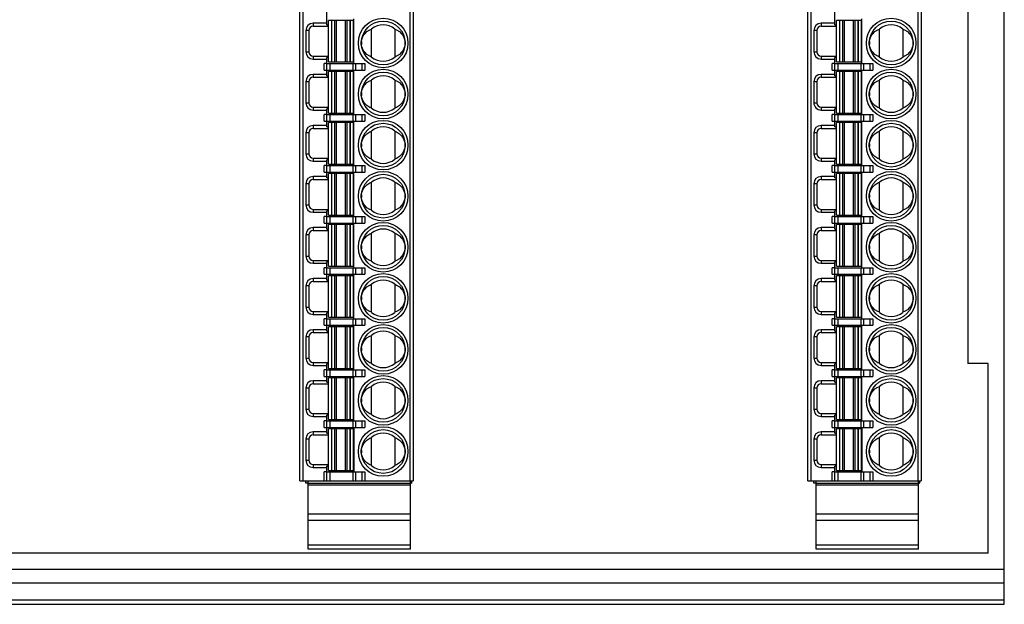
# Model space of a CAD drawing. Header units: millimetres. Extents: x 37 to 172, y 123 to 200.
# Tile 2 of 3: x 104 to 172, y 123 to 164. Entities that reach past the tile are written whole.
import ezdxf

# ---------------------------------------------------------------- set-up
doc = ezdxf.new("R2010")
doc.units = ezdxf.units.MM
doc.header["$LTSCALE"] = 19.36
doc.layers.get('0').update_dxf_attribs({"linetype": 'CONTINUOUS'})

msp = doc.modelspace()

# ---------------------------------------------------------------- linework, layer by layer
at = {"color": 6, "linetype": 'Continuous'}
for p, q in [((171.683, 123.43), (171.683, 200.43)), ((158.233, 131.905), (158.233, 192.155)), ((165.983, 192.155), (165.983, 131.905)), ((123.433, 131.905), (123.433, 185.155)), ((131.183, 185.155), (131.183, 131.905)), ((169.183, 183.935), (169.183, 139.935)), ((125.283, 163.155), (125.283, 164.405)), ((160.083, 163.155), (160.083, 164.405)), ((125.283, 163.255), (124.333, 163.255)), ((127.083, 163.455), (125.383, 163.455)), ((125.383, 160.605), (125.383, 163.455)), ((127.083, 163.455), (127.083, 160.605)), ((127.133, 160.505), (127.133, 163.555)), ((160.083, 163.255), (159.133, 163.255)), ((161.883, 163.455), (160.183, 163.455)), ((160.183, 160.605), (160.183, 163.455)), ((161.883, 163.455), (161.883, 160.605)), ((161.933, 160.505), (161.933, 163.555)), ((123.833, 162.755), (123.833, 161.305)), ((124.033, 162.755), (124.033, 161.305)), ((124.333, 163.055), (125.383, 163.055)), ((125.283, 163.155), (125.383, 163.155)), ((128.333, 160.945), (128.333, 162.866)), ((129.933, 162.866), (129.933, 160.945)), ((158.633, 162.755), (158.633, 161.305)), ((158.833, 162.755), (158.833, 161.305)), ((159.133, 163.055), (160.183, 163.055)), ((160.083, 163.155), (160.183, 163.155)), ((163.133, 160.945), (163.133, 162.866)), ((164.733, 162.866), (164.733, 160.945)), ((127.635, 161.997), (127.65, 162.087)), ((130.615, 162.087), (130.63, 161.997)), ((162.435, 161.997), (162.45, 162.087)), ((165.415, 162.087), (165.43, 161.997)), ((127.651, 161.719), (127.635, 161.809)), ((130.63, 161.814), (130.615, 161.723)), ((162.451, 161.719), (162.435, 161.809)), ((165.43, 161.814), (165.415, 161.723)), ((124.333, 161.005), (125.383, 161.005)), ((124.333, 160.805), (125.283, 160.805)), ((125.383, 160.905), (125.283, 160.905)), ((125.283, 159.655), (125.283, 160.905)), ((125.383, 160.605), (127.083, 160.605)), ((159.133, 161.005), (160.183, 161.005)), ((159.133, 160.805), (160.083, 160.805)), ((160.183, 160.905), (160.083, 160.905)), ((160.083, 159.655), (160.083, 160.905)), ((160.183, 160.605), (161.883, 160.605)), ((125.256, 160.505), (125.083, 160.505)), ((125.083, 160.055), (127.875, 160.055)), ((125.283, 160.505), (127.875, 160.505)), ((127.083, 159.955), (125.383, 159.955)), ((125.383, 157.105), (125.383, 159.955)), ((127.083, 159.955), (127.083, 157.105)), ((127.133, 157.005), (127.133, 160.055)), ((160.056, 160.505), (159.883, 160.505)), ((159.883, 160.055), (162.675, 160.055)), ((160.083, 160.505), (162.675, 160.505)), ((161.883, 159.955), (160.183, 159.955)), ((160.183, 157.105), (160.183, 159.955)), ((161.883, 159.955), (161.883, 157.105)), ((161.933, 157.005), (161.933, 160.055)), ((123.833, 159.255), (123.833, 157.805)), ((124.033, 159.255), (124.033, 157.805)), ((125.283, 159.755), (124.333, 159.755)), ((124.333, 159.555), (125.383, 159.555)), ((125.283, 159.655), (125.383, 159.655)), ((128.333, 157.445), (128.333, 159.366)), ((129.933, 159.366), (129.933, 157.445)), ((158.633, 159.255), (158.633, 157.805)), ((158.833, 159.255), (158.833, 157.805)), ((160.083, 159.755), (159.133, 159.755)), ((159.133, 159.555), (160.183, 159.555)), ((160.083, 159.655), (160.183, 159.655)), ((163.133, 157.445), (163.133, 159.366)), ((164.733, 159.366), (164.733, 157.445)), ((127.635, 158.497), (127.65, 158.587)), ((130.615, 158.587), (130.63, 158.497)), ((162.435, 158.497), (162.45, 158.587)), ((165.415, 158.587), (165.43, 158.497)), ((127.651, 158.219), (127.635, 158.309)), ((130.63, 158.314), (130.615, 158.223)), ((162.451, 158.219), (162.435, 158.309)), ((165.43, 158.314), (165.415, 158.223)), ((124.333, 157.505), (125.383, 157.505)), ((124.333, 157.305), (125.283, 157.305)), ((125.383, 157.405), (125.283, 157.405)), ((125.283, 156.155), (125.283, 157.405)), ((159.133, 157.505), (160.183, 157.505)), ((159.133, 157.305), (160.083, 157.305)), ((160.183, 157.405), (160.083, 157.405)), ((160.083, 156.155), (160.083, 157.405)), ((125.256, 157.005), (125.083, 157.005)), ((125.083, 156.555), (127.875, 156.555)), ((125.283, 157.005), (127.875, 157.005)), ((125.383, 157.105), (127.083, 157.105)), ((127.133, 153.505), (127.133, 156.555)), ((160.056, 157.005), (159.883, 157.005)), ((159.883, 156.555), (162.675, 156.555)), ((160.083, 157.005), (162.675, 157.005)), ((160.183, 157.105), (161.883, 157.105)), ((161.933, 153.505), (161.933, 156.555)), ((125.283, 156.255), (124.333, 156.255)), ((124.333, 156.055), (125.383, 156.055)), ((125.283, 156.155), (125.383, 156.155)), ((127.083, 156.455), (125.383, 156.455)), ((125.383, 153.605), (125.383, 156.455)), ((127.083, 156.455), (127.083, 153.605)), ((128.333, 153.945), (128.333, 155.866)), ((129.933, 155.866), (129.933, 153.945)), ((160.083, 156.255), (159.133, 156.255)), ((159.133, 156.055), (160.183, 156.055)), ((160.083, 156.155), (160.183, 156.155)), ((161.883, 156.455), (160.183, 156.455)), ((160.183, 153.605), (160.183, 156.455)), ((161.883, 156.455), (161.883, 153.605)), ((163.133, 153.945), (163.133, 155.866)), ((164.733, 155.866), (164.733, 153.945)), ((123.833, 155.755), (123.833, 154.305)), ((124.033, 155.755), (124.033, 154.305)), ((158.633, 155.755), (158.633, 154.305)), ((158.833, 155.755), (158.833, 154.305)), ((127.635, 154.997), (127.65, 155.087)), ((127.651, 154.719), (127.635, 154.809)), ((130.615, 155.087), (130.63, 154.997)), ((130.63, 154.814), (130.615, 154.723)), ((162.435, 154.997), (162.45, 155.087)), ((162.451, 154.719), (162.435, 154.809)), ((165.415, 155.087), (165.43, 154.997)), ((165.43, 154.814), (165.415, 154.723)), ((124.333, 154.005), (125.383, 154.005)), ((124.333, 153.805), (125.283, 153.805)), ((125.383, 153.905), (125.283, 153.905)), ((125.283, 152.655), (125.283, 153.905)), ((159.133, 154.005), (160.183, 154.005)), ((159.133, 153.805), (160.083, 153.805)), ((160.183, 153.905), (160.083, 153.905)), ((160.083, 152.655), (160.083, 153.905)), ((125.256, 153.505), (125.083, 153.505)), ((125.283, 153.505), (127.875, 153.505)), ((125.383, 153.605), (127.083, 153.605)), ((160.056, 153.505), (159.883, 153.505)), ((160.083, 153.505), (162.675, 153.505)), ((160.183, 153.605), (161.883, 153.605)), ((125.283, 152.755), (124.333, 152.755)), ((124.333, 152.555), (125.383, 152.555)), ((125.083, 153.055), (127.875, 153.055)), ((125.283, 152.655), (125.383, 152.655)), ((127.083, 152.955), (125.383, 152.955)), ((125.383, 150.105), (125.383, 152.955)), ((127.083, 152.955), (127.083, 150.105)), ((127.133, 150.005), (127.133, 153.055)), ((160.083, 152.755), (159.133, 152.755)), ((159.133, 152.555), (160.183, 152.555)), ((159.883, 153.055), (162.675, 153.055)), ((160.083, 152.655), (160.183, 152.655)), ((161.883, 152.955), (160.183, 152.955)), ((160.183, 150.105), (160.183, 152.955)), ((161.883, 152.955), (161.883, 150.105)), ((161.933, 150.005), (161.933, 153.055)), ((123.833, 152.255), (123.833, 150.805)), ((124.033, 152.255), (124.033, 150.805)), ((128.333, 150.445), (128.333, 152.366)), ((129.933, 152.366), (129.933, 150.445)), ((158.633, 152.255), (158.633, 150.805)), ((158.833, 152.255), (158.833, 150.805)), ((163.133, 150.445), (163.133, 152.366)), ((164.733, 152.366), (164.733, 150.445)), ((127.635, 151.497), (127.65, 151.587)), ((127.651, 151.219), (127.635, 151.309)), ((130.615, 151.587), (130.63, 151.497)), ((130.63, 151.314), (130.615, 151.223)), ((162.435, 151.497), (162.45, 151.587)), ((162.451, 151.219), (162.435, 151.309)), ((165.415, 151.587), (165.43, 151.497)), ((165.43, 151.314), (165.415, 151.223)), ((124.333, 150.505), (125.383, 150.505)), ((159.133, 150.505), (160.183, 150.505)), ((124.333, 150.305), (125.283, 150.305)), ((125.256, 150.005), (125.083, 150.005)), ((125.383, 150.405), (125.283, 150.405)), ((125.283, 149.155), (125.283, 150.405)), ((125.283, 150.005), (127.875, 150.005)), ((125.383, 150.105), (127.083, 150.105)), ((159.133, 150.305), (160.083, 150.305)), ((160.056, 150.005), (159.883, 150.005)), ((160.183, 150.405), (160.083, 150.405)), ((160.083, 149.155), (160.083, 150.405)), ((160.083, 150.005), (162.675, 150.005)), ((160.183, 150.105), (161.883, 150.105)), ((125.283, 149.255), (124.333, 149.255)), ((125.083, 149.555), (127.875, 149.555)), ((125.283, 149.155), (125.383, 149.155)), ((127.083, 149.455), (125.383, 149.455)), ((125.383, 146.605), (125.383, 149.455)), ((127.083, 149.455), (127.083, 146.605)), ((127.133, 146.505), (127.133, 149.555)), ((160.083, 149.255), (159.133, 149.255)), ((159.883, 149.555), (162.675, 149.555)), ((160.083, 149.155), (160.183, 149.155)), ((161.883, 149.455), (160.183, 149.455)), ((160.183, 146.605), (160.183, 149.455)), ((161.883, 149.455), (161.883, 146.605)), ((161.933, 146.505), (161.933, 149.555)), ((123.833, 148.755), (123.833, 147.305)), ((124.033, 148.755), (124.033, 147.305)), ((124.333, 149.055), (125.383, 149.055)), ((128.333, 146.945), (128.333, 148.866)), ((129.933, 148.866), (129.933, 146.945)), ((158.633, 148.755), (158.633, 147.305)), ((158.833, 148.755), (158.833, 147.305)), ((159.133, 149.055), (160.183, 149.055)), ((163.133, 146.945), (163.133, 148.866)), ((164.733, 148.866), (164.733, 146.945)), ((127.635, 147.997), (127.65, 148.087)), ((127.651, 147.719), (127.635, 147.809)), ((130.615, 148.087), (130.63, 147.997)), ((130.63, 147.814), (130.615, 147.723)), ((162.435, 147.997), (162.45, 148.087)), ((162.451, 147.719), (162.435, 147.809)), ((165.415, 148.087), (165.43, 147.997)), ((165.43, 147.814), (165.415, 147.723)), ((124.333, 147.005), (125.383, 147.005)), ((124.333, 146.805), (125.283, 146.805)), ((125.256, 146.505), (125.083, 146.505)), ((125.383, 146.905), (125.283, 146.905)), ((125.283, 145.655), (125.283, 146.905)), ((125.283, 146.505), (127.875, 146.505)), ((125.383, 146.605), (127.083, 146.605)), ((159.133, 147.005), (160.183, 147.005)), ((159.133, 146.805), (160.083, 146.805)), ((160.056, 146.505), (159.883, 146.505)), ((160.183, 146.905), (160.083, 146.905)), ((160.083, 145.655), (160.083, 146.905)), ((160.083, 146.505), (162.675, 146.505)), ((160.183, 146.605), (161.883, 146.605)), ((125.283, 145.755), (124.333, 145.755)), ((125.083, 146.055), (127.875, 146.055)), ((127.083, 145.955), (125.383, 145.955)), ((125.383, 143.105), (125.383, 145.955)), ((127.083, 145.955), (127.083, 143.105)), ((127.133, 143.005), (127.133, 146.055)), ((160.083, 145.755), (159.133, 145.755)), ((159.883, 146.055), (162.675, 146.055)), ((161.883, 145.955), (160.183, 145.955)), ((160.183, 143.105), (160.183, 145.955)), ((161.883, 145.955), (161.883, 143.105)), ((161.933, 143.005), (161.933, 146.055)), ((123.833, 145.255), (123.833, 143.805)), ((124.033, 145.255), (124.033, 143.805)), ((124.333, 145.555), (125.383, 145.555)), ((125.283, 145.655), (125.383, 145.655)), ((128.333, 143.445), (128.333, 145.366)), ((129.933, 145.366), (129.933, 143.445)), ((158.633, 145.255), (158.633, 143.805)), ((158.833, 145.255), (158.833, 143.805)), ((159.133, 145.555), (160.183, 145.555)), ((160.083, 145.655), (160.183, 145.655)), ((163.133, 143.445), (163.133, 145.366)), ((164.733, 145.366), (164.733, 143.445)), ((127.635, 144.497), (127.65, 144.587)), ((130.615, 144.587), (130.63, 144.497)), ((162.435, 144.497), (162.45, 144.587)), ((165.415, 144.587), (165.43, 144.497)), ((127.651, 144.219), (127.635, 144.309)), ((130.63, 144.314), (130.615, 144.223)), ((162.451, 144.219), (162.435, 144.309)), ((165.43, 144.314), (165.415, 144.223)), ((124.333, 143.505), (125.383, 143.505)), ((124.333, 143.305), (125.283, 143.305)), ((125.256, 143.005), (125.083, 143.005)), ((125.383, 143.405), (125.283, 143.405)), ((125.283, 142.155), (125.283, 143.405)), ((125.283, 143.005), (127.875, 143.005)), ((125.383, 143.105), (127.083, 143.105)), ((159.133, 143.505), (160.183, 143.505)), ((159.133, 143.305), (160.083, 143.305)), ((160.056, 143.005), (159.883, 143.005)), ((160.183, 143.405), (160.083, 143.405)), ((160.083, 142.155), (160.083, 143.405)), ((160.083, 143.005), (162.675, 143.005)), ((160.183, 143.105), (161.883, 143.105)), ((125.083, 142.555), (127.875, 142.555)), ((127.083, 142.455), (125.383, 142.455)), ((125.383, 139.605), (125.383, 142.455)), ((127.083, 142.455), (127.083, 139.605)), ((127.133, 139.505), (127.133, 142.555)), ((159.883, 142.555), (162.675, 142.555)), ((161.883, 142.455), (160.183, 142.455)), ((160.183, 139.605), (160.183, 142.455)), ((161.883, 142.455), (161.883, 139.605)), ((161.933, 139.505), (161.933, 142.555)), ((123.833, 141.755), (123.833, 140.305)), ((124.033, 141.755), (124.033, 140.305)), ((125.283, 142.255), (124.333, 142.255)), ((124.333, 142.055), (125.383, 142.055)), ((125.283, 142.155), (125.383, 142.155)), ((128.333, 139.945), (128.333, 141.866)), ((129.933, 141.866), (129.933, 139.945)), ((158.633, 141.755), (158.633, 140.305)), ((158.833, 141.755), (158.833, 140.305)), ((160.083, 142.255), (159.133, 142.255)), ((159.133, 142.055), (160.183, 142.055)), ((160.083, 142.155), (160.183, 142.155)), ((163.133, 139.945), (163.133, 141.866)), ((164.733, 141.866), (164.733, 139.945)), ((127.635, 140.997), (127.65, 141.087)), ((130.615, 141.087), (130.63, 140.997)), ((162.435, 140.997), (162.45, 141.087)), ((165.415, 141.087), (165.43, 140.997)), ((127.651, 140.719), (127.635, 140.809)), ((130.63, 140.814), (130.615, 140.723)), ((162.451, 140.719), (162.435, 140.809)), ((165.43, 140.814), (165.415, 140.723)), ((124.333, 140.005), (125.383, 140.005)), ((124.333, 139.805), (125.283, 139.805)), ((125.383, 139.905), (125.283, 139.905)), ((125.283, 138.655), (125.283, 139.905)), ((159.133, 140.005), (160.183, 140.005)), ((159.133, 139.805), (160.083, 139.805)), ((160.183, 139.905), (160.083, 139.905)), ((160.083, 138.655), (160.083, 139.905)), ((170.583, 139.935), (169.183, 139.935)), ((170.583, 126.93), (170.583, 139.935)), ((125.256, 139.505), (125.083, 139.505)), ((125.083, 139.055), (127.875, 139.055)), ((125.283, 139.505), (127.875, 139.505)), ((125.383, 139.605), (127.083, 139.605)), ((127.083, 138.955), (125.383, 138.955)), ((125.383, 136.105), (125.383, 138.955)), ((127.083, 138.955), (127.083, 136.105)), ((127.133, 136.005), (127.133, 139.055)), ((160.056, 139.505), (159.883, 139.505)), ((159.883, 139.055), (162.675, 139.055)), ((160.083, 139.505), (162.675, 139.505)), ((160.183, 139.605), (161.883, 139.605)), ((161.883, 138.955), (160.183, 138.955)), ((160.183, 136.105), (160.183, 138.955)), ((161.883, 138.955), (161.883, 136.105)), ((161.933, 136.005), (161.933, 139.055)), ((125.283, 138.755), (124.333, 138.755)), ((124.333, 138.555), (125.383, 138.555)), ((125.283, 138.655), (125.383, 138.655)), ((128.333, 136.445), (128.333, 138.366)), ((129.933, 138.366), (129.933, 136.445)), ((160.083, 138.755), (159.133, 138.755)), ((159.133, 138.555), (160.183, 138.555)), ((160.083, 138.655), (160.183, 138.655)), ((163.133, 136.445), (163.133, 138.366)), ((164.733, 138.366), (164.733, 136.445)), ((123.833, 138.255), (123.833, 136.805)), ((124.033, 138.255), (124.033, 136.805)), ((158.633, 138.255), (158.633, 136.805)), ((158.833, 138.255), (158.833, 136.805)), ((127.635, 137.497), (127.65, 137.587)), ((127.651, 137.219), (127.635, 137.309)), ((130.615, 137.587), (130.63, 137.497)), ((130.63, 137.314), (130.615, 137.223)), ((162.435, 137.497), (162.45, 137.587)), ((162.451, 137.219), (162.435, 137.309)), ((165.415, 137.587), (165.43, 137.497)), ((165.43, 137.314), (165.415, 137.223)), ((124.333, 136.505), (125.383, 136.505)), ((124.333, 136.305), (125.283, 136.305)), ((125.383, 136.405), (125.283, 136.405)), ((125.283, 135.155), (125.283, 136.405)), ((159.133, 136.505), (160.183, 136.505)), ((159.133, 136.305), (160.083, 136.305)), ((160.183, 136.405), (160.083, 136.405)), ((160.083, 135.155), (160.083, 136.405)), ((125.256, 136.005), (125.083, 136.005)), ((125.283, 136.005), (127.875, 136.005)), ((125.383, 136.105), (127.083, 136.105)), ((160.056, 136.005), (159.883, 136.005)), ((160.083, 136.005), (162.675, 136.005)), ((160.183, 136.105), (161.883, 136.105)), ((125.283, 135.255), (124.333, 135.255)), ((124.333, 135.055), (125.383, 135.055)), ((125.083, 135.555), (127.875, 135.555)), ((125.283, 135.155), (125.383, 135.155)), ((127.083, 135.455), (125.383, 135.455)), ((125.383, 132.605), (125.383, 135.455)), ((127.083, 135.455), (127.083, 132.605)), ((127.133, 135.555), (127.133, 132.505)), ((160.083, 135.255), (159.133, 135.255)), ((159.133, 135.055), (160.183, 135.055)), ((159.883, 135.555), (162.675, 135.555)), ((160.083, 135.155), (160.183, 135.155)), ((161.883, 135.455), (160.183, 135.455)), ((160.183, 132.605), (160.183, 135.455)), ((161.883, 135.455), (161.883, 132.605)), ((161.933, 135.555), (161.933, 132.505)), ((123.833, 134.755), (123.833, 133.305)), ((124.033, 134.755), (124.033, 133.305)), ((128.333, 132.945), (128.333, 134.866)), ((129.933, 134.866), (129.933, 132.945)), ((158.633, 134.755), (158.633, 133.305)), ((158.833, 134.755), (158.833, 133.305)), ((163.133, 132.945), (163.133, 134.866)), ((164.733, 134.866), (164.733, 132.945)), ((127.635, 133.997), (127.65, 134.087)), ((127.651, 133.719), (127.635, 133.809)), ((130.615, 134.087), (130.63, 133.997)), ((130.63, 133.814), (130.615, 133.723)), ((162.435, 133.997), (162.45, 134.087)), ((162.451, 133.719), (162.435, 133.809)), ((165.415, 134.087), (165.43, 133.997)), ((165.43, 133.814), (165.415, 133.723)), ((124.333, 133.005), (125.383, 133.005)), ((125.383, 132.905), (125.283, 132.905)), ((125.283, 131.905), (125.283, 132.905)), ((159.133, 133.005), (160.183, 133.005)), ((160.183, 132.905), (160.083, 132.905)), ((160.083, 131.905), (160.083, 132.905)), ((124.333, 132.805), (125.283, 132.805)), ((125.256, 132.505), (125.083, 132.505)), ((125.283, 132.505), (127.875, 132.505)), ((125.383, 132.605), (127.083, 132.605)), ((159.133, 132.805), (160.083, 132.805)), ((160.056, 132.505), (159.883, 132.505)), ((160.083, 132.505), (162.675, 132.505)), ((160.183, 132.605), (161.883, 132.605)), ((123.433, 131.905), (131.183, 131.905)), ((123.833, 131.73), (123.833, 131.905)), ((123.993, 131.73), (123.833, 131.73)), ((123.993, 127.205), (123.993, 131.905)), ((130.993, 127.205), (130.993, 131.905)), ((130.993, 131.73), (131.083, 131.73)), ((131.083, 131.905), (131.083, 131.73)), ((158.233, 131.905), (165.983, 131.905)), ((158.633, 131.73), (158.633, 131.905)), ((158.793, 131.73), (158.633, 131.73)), ((158.793, 127.205), (158.793, 131.905)), ((165.793, 127.205), (165.793, 131.905)), ((165.793, 131.73), (165.883, 131.73)), ((165.883, 131.905), (165.883, 131.73)), ((170.583, 126.93), (37.883, 126.93)), ((130.993, 127.205), (123.993, 127.205)), ((165.793, 127.205), (158.793, 127.205)), ((36.783, 123.73), (171.683, 123.73)), ((36.783, 123.43), (171.683, 123.43))]:
    msp.add_line(p, q, dxfattribs=at)
at = {"color": 9, "linetype": 'Continuous'}
for p, q in [((158.433, 192.155), (158.433, 131.905)), ((165.783, 131.905), (165.783, 192.155)), ((123.633, 185.155), (123.633, 131.905)), ((130.983, 131.905), (130.983, 185.155)), ((124.333, 163.255), (124.333, 163.055)), ((125.583, 163.455), (125.583, 160.605)), ((125.607, 160.605), (125.607, 163.455)), ((125.805, 163.455), (125.805, 160.605)), ((125.935, 160.605), (125.935, 163.455)), ((126.53, 163.455), (126.53, 160.605)), ((126.66, 160.605), (126.66, 163.455)), ((126.858, 163.455), (126.858, 160.605)), ((126.883, 160.605), (126.883, 163.455)), ((159.133, 163.255), (159.133, 163.055)), ((160.383, 163.455), (160.383, 160.605)), ((160.407, 160.605), (160.407, 163.455)), ((160.605, 163.455), (160.605, 160.605)), ((160.735, 160.605), (160.735, 163.455)), ((161.33, 163.455), (161.33, 160.605)), ((161.46, 160.605), (161.46, 163.455)), ((161.658, 163.455), (161.658, 160.605)), ((161.683, 160.605), (161.683, 163.455)), ((124.033, 162.755), (123.833, 162.755)), ((158.833, 162.755), (158.633, 162.755)), ((123.833, 161.305), (124.033, 161.305)), ((158.633, 161.305), (158.833, 161.305)), ((124.333, 161.005), (124.333, 160.805)), ((159.133, 161.005), (159.133, 160.805)), ((125.083, 160.055), (125.083, 160.505)), ((125.483, 160.505), (125.483, 160.055)), ((125.583, 159.955), (125.583, 157.105)), ((125.607, 157.105), (125.607, 159.955)), ((125.805, 159.955), (125.805, 157.105)), ((125.935, 157.105), (125.935, 159.955)), ((126.53, 159.955), (126.53, 157.105)), ((126.66, 157.105), (126.66, 159.955)), ((126.858, 159.955), (126.858, 157.105)), ((126.883, 157.105), (126.883, 159.955)), ((127.067, 160.055), (127.067, 160.505)), ((127.24, 160.505), (127.24, 160.055)), ((127.702, 160.055), (127.702, 160.505)), ((127.875, 160.505), (127.875, 160.055)), ((159.883, 160.055), (159.883, 160.505)), ((160.283, 160.505), (160.283, 160.055)), ((160.383, 159.955), (160.383, 157.105)), ((160.407, 157.105), (160.407, 159.955)), ((160.605, 159.955), (160.605, 157.105)), ((160.735, 157.105), (160.735, 159.955)), ((161.33, 159.955), (161.33, 157.105)), ((161.46, 157.105), (161.46, 159.955)), ((161.658, 159.955), (161.658, 157.105)), ((161.683, 157.105), (161.683, 159.955)), ((161.867, 160.055), (161.867, 160.505)), ((162.04, 160.505), (162.04, 160.055)), ((162.502, 160.055), (162.502, 160.505)), ((162.675, 160.505), (162.675, 160.055)), ((124.033, 159.255), (123.833, 159.255)), ((124.333, 159.755), (124.333, 159.555)), ((158.833, 159.255), (158.633, 159.255)), ((159.133, 159.755), (159.133, 159.555)), ((123.833, 157.805), (124.033, 157.805)), ((124.333, 157.505), (124.333, 157.305)), ((158.633, 157.805), (158.833, 157.805)), ((159.133, 157.505), (159.133, 157.305)), ((125.083, 156.555), (125.083, 157.005)), ((125.483, 157.005), (125.483, 156.555)), ((127.067, 156.555), (127.067, 157.005)), ((127.24, 157.005), (127.24, 156.555)), ((127.702, 156.555), (127.702, 157.005)), ((127.875, 157.005), (127.875, 156.555)), ((159.883, 156.555), (159.883, 157.005)), ((160.283, 157.005), (160.283, 156.555)), ((161.867, 156.555), (161.867, 157.005)), ((162.04, 157.005), (162.04, 156.555)), ((162.502, 156.555), (162.502, 157.005)), ((162.675, 157.005), (162.675, 156.555)), ((124.333, 156.255), (124.333, 156.055)), ((125.583, 156.455), (125.583, 153.605)), ((125.607, 153.605), (125.607, 156.455)), ((125.805, 156.455), (125.805, 153.605)), ((125.935, 153.605), (125.935, 156.455)), ((126.53, 156.455), (126.53, 153.605)), ((126.66, 153.605), (126.66, 156.455)), ((126.858, 156.455), (126.858, 153.605)), ((126.883, 153.605), (126.883, 156.455)), ((159.133, 156.255), (159.133, 156.055)), ((160.383, 156.455), (160.383, 153.605)), ((160.407, 153.605), (160.407, 156.455)), ((160.605, 156.455), (160.605, 153.605)), ((160.735, 153.605), (160.735, 156.455)), ((161.33, 156.455), (161.33, 153.605)), ((161.46, 153.605), (161.46, 156.455)), ((161.658, 156.455), (161.658, 153.605)), ((161.683, 153.605), (161.683, 156.455)), ((124.033, 155.755), (123.833, 155.755)), ((158.833, 155.755), (158.633, 155.755)), ((123.833, 154.305), (124.033, 154.305)), ((124.333, 154.005), (124.333, 153.805)), ((158.633, 154.305), (158.833, 154.305)), ((159.133, 154.005), (159.133, 153.805)), ((125.083, 153.055), (125.083, 153.505)), ((125.483, 153.505), (125.483, 153.055)), ((127.067, 153.055), (127.067, 153.505)), ((127.24, 153.505), (127.24, 153.055)), ((127.702, 153.055), (127.702, 153.505)), ((127.875, 153.505), (127.875, 153.055)), ((159.883, 153.055), (159.883, 153.505)), ((160.283, 153.505), (160.283, 153.055)), ((161.867, 153.055), (161.867, 153.505)), ((162.04, 153.505), (162.04, 153.055)), ((162.502, 153.055), (162.502, 153.505)), ((162.675, 153.505), (162.675, 153.055)), ((124.333, 152.755), (124.333, 152.555)), ((125.583, 152.955), (125.583, 150.105)), ((125.607, 150.105), (125.607, 152.955)), ((125.805, 152.955), (125.805, 150.105)), ((125.935, 150.105), (125.935, 152.955)), ((126.53, 152.955), (126.53, 150.105)), ((126.66, 150.105), (126.66, 152.955)), ((126.858, 152.955), (126.858, 150.105)), ((126.883, 150.105), (126.883, 152.955)), ((159.133, 152.755), (159.133, 152.555)), ((160.383, 152.955), (160.383, 150.105)), ((160.407, 150.105), (160.407, 152.955)), ((160.605, 152.955), (160.605, 150.105)), ((160.735, 150.105), (160.735, 152.955)), ((161.33, 152.955), (161.33, 150.105)), ((161.46, 150.105), (161.46, 152.955)), ((161.658, 152.955), (161.658, 150.105)), ((161.683, 150.105), (161.683, 152.955)), ((124.033, 152.255), (123.833, 152.255)), ((158.833, 152.255), (158.633, 152.255)), ((123.833, 150.805), (124.033, 150.805)), ((124.333, 150.505), (124.333, 150.305)), ((158.633, 150.805), (158.833, 150.805)), ((159.133, 150.505), (159.133, 150.305)), ((125.083, 149.555), (125.083, 150.005)), ((125.483, 150.005), (125.483, 149.555)), ((127.067, 149.555), (127.067, 150.005)), ((127.24, 150.005), (127.24, 149.555)), ((127.702, 149.555), (127.702, 150.005)), ((127.875, 150.005), (127.875, 149.555)), ((159.883, 149.555), (159.883, 150.005)), ((160.283, 150.005), (160.283, 149.555)), ((161.867, 149.555), (161.867, 150.005)), ((162.04, 150.005), (162.04, 149.555)), ((162.502, 149.555), (162.502, 150.005)), ((162.675, 150.005), (162.675, 149.555)), ((124.333, 149.255), (124.333, 149.055)), ((125.583, 149.455), (125.583, 146.605)), ((125.607, 146.605), (125.607, 149.455)), ((125.805, 149.455), (125.805, 146.605)), ((125.935, 146.605), (125.935, 149.455)), ((126.53, 149.455), (126.53, 146.605)), ((126.66, 146.605), (126.66, 149.455)), ((126.858, 149.455), (126.858, 146.605)), ((126.883, 146.605), (126.883, 149.455)), ((159.133, 149.255), (159.133, 149.055)), ((160.383, 149.455), (160.383, 146.605)), ((160.407, 146.605), (160.407, 149.455)), ((160.605, 149.455), (160.605, 146.605)), ((160.735, 146.605), (160.735, 149.455)), ((161.33, 149.455), (161.33, 146.605)), ((161.46, 146.605), (161.46, 149.455)), ((161.658, 149.455), (161.658, 146.605)), ((161.683, 146.605), (161.683, 149.455)), ((124.033, 148.755), (123.833, 148.755)), ((158.833, 148.755), (158.633, 148.755)), ((123.833, 147.305), (124.033, 147.305)), ((158.633, 147.305), (158.833, 147.305)), ((124.333, 147.005), (124.333, 146.805)), ((125.083, 146.055), (125.083, 146.505)), ((125.483, 146.505), (125.483, 146.055)), ((127.067, 146.055), (127.067, 146.505)), ((127.24, 146.505), (127.24, 146.055)), ((127.702, 146.055), (127.702, 146.505)), ((127.875, 146.505), (127.875, 146.055)), ((159.133, 147.005), (159.133, 146.805)), ((159.883, 146.055), (159.883, 146.505)), ((160.283, 146.505), (160.283, 146.055)), ((161.867, 146.055), (161.867, 146.505)), ((162.04, 146.505), (162.04, 146.055)), ((162.502, 146.055), (162.502, 146.505)), ((162.675, 146.505), (162.675, 146.055)), ((124.333, 145.755), (124.333, 145.555)), ((125.583, 145.955), (125.583, 143.105)), ((125.607, 143.105), (125.607, 145.955)), ((125.805, 145.955), (125.805, 143.105)), ((125.935, 143.105), (125.935, 145.955)), ((126.53, 145.955), (126.53, 143.105)), ((126.66, 143.105), (126.66, 145.955)), ((126.858, 145.955), (126.858, 143.105)), ((126.883, 143.105), (126.883, 145.955)), ((159.133, 145.755), (159.133, 145.555)), ((160.383, 145.955), (160.383, 143.105)), ((160.407, 143.105), (160.407, 145.955)), ((160.605, 145.955), (160.605, 143.105)), ((160.735, 143.105), (160.735, 145.955)), ((161.33, 145.955), (161.33, 143.105)), ((161.46, 143.105), (161.46, 145.955)), ((161.658, 145.955), (161.658, 143.105)), ((161.683, 143.105), (161.683, 145.955)), ((124.033, 145.255), (123.833, 145.255)), ((158.833, 145.255), (158.633, 145.255)), ((123.833, 143.805), (124.033, 143.805)), ((158.633, 143.805), (158.833, 143.805)), ((124.333, 143.505), (124.333, 143.305)), ((125.083, 142.555), (125.083, 143.005)), ((125.483, 143.005), (125.483, 142.555)), ((127.067, 142.555), (127.067, 143.005)), ((127.24, 143.005), (127.24, 142.555)), ((127.702, 142.555), (127.702, 143.005)), ((127.875, 143.005), (127.875, 142.555)), ((159.133, 143.505), (159.133, 143.305)), ((159.883, 142.555), (159.883, 143.005)), ((160.283, 143.005), (160.283, 142.555)), ((161.867, 142.555), (161.867, 143.005)), ((162.04, 143.005), (162.04, 142.555)), ((162.502, 142.555), (162.502, 143.005)), ((162.675, 143.005), (162.675, 142.555)), ((125.583, 142.455), (125.583, 139.605)), ((125.607, 139.605), (125.607, 142.455)), ((125.805, 142.455), (125.805, 139.605)), ((125.935, 139.605), (125.935, 142.455)), ((126.53, 142.455), (126.53, 139.605)), ((126.66, 139.605), (126.66, 142.455)), ((126.858, 142.455), (126.858, 139.605)), ((126.883, 139.605), (126.883, 142.455)), ((160.383, 142.455), (160.383, 139.605)), ((160.407, 139.605), (160.407, 142.455)), ((160.605, 142.455), (160.605, 139.605)), ((160.735, 139.605), (160.735, 142.455)), ((161.33, 142.455), (161.33, 139.605)), ((161.46, 139.605), (161.46, 142.455)), ((161.658, 142.455), (161.658, 139.605)), ((161.683, 139.605), (161.683, 142.455)), ((124.033, 141.755), (123.833, 141.755)), ((124.333, 142.255), (124.333, 142.055)), ((158.833, 141.755), (158.633, 141.755)), ((159.133, 142.255), (159.133, 142.055)), ((123.833, 140.305), (124.033, 140.305)), ((158.633, 140.305), (158.833, 140.305)), ((124.333, 140.005), (124.333, 139.805)), ((159.133, 140.005), (159.133, 139.805)), ((125.083, 139.055), (125.083, 139.505)), ((125.483, 139.505), (125.483, 139.055)), ((125.583, 138.955), (125.583, 136.105)), ((125.607, 136.105), (125.607, 138.955)), ((125.805, 138.955), (125.805, 136.105)), ((125.935, 136.105), (125.935, 138.955)), ((126.53, 138.955), (126.53, 136.105)), ((126.66, 136.105), (126.66, 138.955)), ((126.858, 138.955), (126.858, 136.105)), ((126.883, 136.105), (126.883, 138.955)), ((127.067, 139.055), (127.067, 139.505)), ((127.24, 139.505), (127.24, 139.055)), ((127.702, 139.055), (127.702, 139.505)), ((127.875, 139.505), (127.875, 139.055)), ((159.883, 139.055), (159.883, 139.505)), ((160.283, 139.505), (160.283, 139.055)), ((160.383, 138.955), (160.383, 136.105)), ((160.407, 136.105), (160.407, 138.955)), ((160.605, 138.955), (160.605, 136.105)), ((160.735, 136.105), (160.735, 138.955)), ((161.33, 138.955), (161.33, 136.105)), ((161.46, 136.105), (161.46, 138.955)), ((161.658, 138.955), (161.658, 136.105)), ((161.683, 136.105), (161.683, 138.955)), ((161.867, 139.055), (161.867, 139.505)), ((162.04, 139.505), (162.04, 139.055)), ((162.502, 139.055), (162.502, 139.505)), ((162.675, 139.505), (162.675, 139.055)), ((124.333, 138.755), (124.333, 138.555)), ((159.133, 138.755), (159.133, 138.555)), ((124.033, 138.255), (123.833, 138.255)), ((158.833, 138.255), (158.633, 138.255)), ((123.833, 136.805), (124.033, 136.805)), ((124.333, 136.505), (124.333, 136.305)), ((158.633, 136.805), (158.833, 136.805)), ((159.133, 136.505), (159.133, 136.305)), ((125.083, 135.555), (125.083, 136.005)), ((125.483, 136.005), (125.483, 135.555)), ((127.067, 135.555), (127.067, 136.005)), ((127.24, 136.005), (127.24, 135.555)), ((127.702, 135.555), (127.702, 136.005)), ((127.875, 136.005), (127.875, 135.555)), ((159.883, 135.555), (159.883, 136.005)), ((160.283, 136.005), (160.283, 135.555)), ((161.867, 135.555), (161.867, 136.005)), ((162.04, 136.005), (162.04, 135.555)), ((162.502, 135.555), (162.502, 136.005)), ((162.675, 136.005), (162.675, 135.555)), ((124.333, 135.255), (124.333, 135.055)), ((125.583, 135.455), (125.583, 132.605)), ((125.607, 132.605), (125.607, 135.455)), ((125.805, 135.455), (125.805, 132.605)), ((125.935, 132.605), (125.935, 135.455)), ((126.53, 135.455), (126.53, 132.605)), ((126.66, 132.605), (126.66, 135.455)), ((126.858, 135.455), (126.858, 132.605)), ((126.883, 132.605), (126.883, 135.455)), ((159.133, 135.255), (159.133, 135.055)), ((160.383, 135.455), (160.383, 132.605)), ((160.407, 132.605), (160.407, 135.455)), ((160.605, 135.455), (160.605, 132.605)), ((160.735, 132.605), (160.735, 135.455)), ((161.33, 135.455), (161.33, 132.605)), ((161.46, 132.605), (161.46, 135.455)), ((161.658, 135.455), (161.658, 132.605)), ((161.683, 132.605), (161.683, 135.455)), ((124.033, 134.755), (123.833, 134.755)), ((158.833, 134.755), (158.633, 134.755)), ((123.833, 133.305), (124.033, 133.305)), ((124.333, 133.005), (124.333, 132.805)), ((158.633, 133.305), (158.833, 133.305)), ((159.133, 133.005), (159.133, 132.805)), ((125.083, 131.905), (125.083, 132.505)), ((125.483, 132.505), (125.483, 131.905)), ((127.067, 131.905), (127.067, 132.505)), ((127.24, 132.505), (127.24, 131.905)), ((127.702, 131.905), (127.702, 132.505)), ((127.875, 132.505), (127.875, 131.905)), ((159.883, 131.905), (159.883, 132.505)), ((160.283, 132.505), (160.283, 131.905)), ((161.867, 131.905), (161.867, 132.505)), ((162.04, 132.505), (162.04, 131.905)), ((162.502, 131.905), (162.502, 132.505)), ((162.675, 132.505), (162.675, 131.905)), ((123.993, 131.734), (130.993, 131.734)), ((130.993, 131.604), (123.993, 131.604)), ((158.793, 131.734), (165.793, 131.734)), ((165.793, 131.604), (158.793, 131.604)), ((123.993, 129.637), (130.993, 129.637)), ((158.793, 129.637), (165.793, 129.637)), ((130.993, 129.184), (123.993, 129.184)), ((165.793, 129.184), (158.793, 129.184)), ((123.993, 127.505), (130.993, 127.505)), ((158.793, 127.505), (165.793, 127.505)), ((36.783, 125.837), (171.683, 125.837)), ((171.683, 124.871), (36.783, 124.871))]:
    msp.add_line(p, q, dxfattribs=at)
at = {"color": 7, "linetype": 'Continuous'}
for p, q in [((127.638, 162.005), (127.638, 161.805)), ((130.627, 162.005), (130.627, 161.805)), ((162.438, 162.005), (162.438, 161.805)), ((165.427, 162.005), (165.427, 161.805)), ((127.638, 158.505), (127.638, 158.305)), ((130.627, 158.505), (130.627, 158.305)), ((162.438, 158.505), (162.438, 158.305)), ((165.427, 158.505), (165.427, 158.305)), ((127.638, 155.005), (127.638, 154.805)), ((130.627, 155.005), (130.627, 154.805)), ((162.438, 155.005), (162.438, 154.805)), ((165.427, 155.005), (165.427, 154.805)), ((127.638, 151.505), (127.638, 151.305)), ((130.627, 151.505), (130.627, 151.305)), ((162.438, 151.505), (162.438, 151.305)), ((165.427, 151.505), (165.427, 151.305)), ((127.638, 148.005), (127.638, 147.805)), ((130.627, 148.005), (130.627, 147.805)), ((162.438, 148.005), (162.438, 147.805)), ((165.427, 148.005), (165.427, 147.805)), ((127.638, 144.505), (127.638, 144.305)), ((130.627, 144.505), (130.627, 144.305)), ((162.438, 144.505), (162.438, 144.305)), ((165.427, 144.505), (165.427, 144.305)), ((127.638, 141.005), (127.638, 140.805)), ((130.627, 141.005), (130.627, 140.805)), ((162.438, 141.005), (162.438, 140.805)), ((165.427, 141.005), (165.427, 140.805)), ((127.638, 137.505), (127.638, 137.305)), ((130.627, 137.505), (130.627, 137.305)), ((162.438, 137.505), (162.438, 137.305)), ((165.427, 137.505), (165.427, 137.305)), ((127.638, 134.005), (127.638, 133.805)), ((130.627, 134.005), (130.627, 133.805)), ((162.438, 134.005), (162.438, 133.805)), ((165.427, 134.005), (165.427, 133.805))]:
    msp.add_line(p, q, dxfattribs=at)
at = {"color": 6, "linetype": 'Continuous'}
for points in [[(127.804, 162.457), (127.866, 162.54), (128.021, 162.691), (128.217, 162.816), (128.333, 162.866)], [(129.933, 162.866), (130.048, 162.816), (130.244, 162.691), (130.399, 162.54)], [(162.604, 162.457), (162.666, 162.54), (162.821, 162.691), (163.017, 162.816), (163.133, 162.866)], [(164.733, 162.866), (164.848, 162.816), (165.044, 162.691), (165.199, 162.54)], [(127.65, 162.087), (127.707, 162.277), (127.804, 162.457)], [(130.399, 162.54), (130.461, 162.457), (130.558, 162.277), (130.615, 162.087)], [(162.45, 162.087), (162.507, 162.277), (162.604, 162.457)], [(165.199, 162.54), (165.261, 162.457), (165.358, 162.277), (165.415, 162.087)], [(127.868, 161.268), (127.805, 161.351), (127.708, 161.53), (127.651, 161.719)], [(128.333, 160.945), (128.218, 160.994), (128.022, 161.118), (127.868, 161.268)], [(130.461, 161.353), (130.399, 161.27), (130.244, 161.119), (130.048, 160.995), (129.933, 160.945)], [(130.615, 161.723), (130.558, 161.533), (130.461, 161.353)], [(162.668, 161.268), (162.605, 161.351), (162.508, 161.53), (162.451, 161.719)], [(163.133, 160.945), (163.018, 160.994), (162.822, 161.118), (162.668, 161.268)], [(165.261, 161.353), (165.199, 161.27), (165.044, 161.119), (164.848, 160.995), (164.733, 160.945)], [(165.415, 161.723), (165.358, 161.533), (165.261, 161.353)], [(127.804, 158.957), (127.866, 159.04), (128.021, 159.191), (128.217, 159.316), (128.333, 159.366)], [(129.933, 159.366), (130.048, 159.316), (130.244, 159.191), (130.399, 159.04)], [(162.604, 158.957), (162.666, 159.04), (162.821, 159.191), (163.017, 159.316), (163.133, 159.366)], [(164.733, 159.366), (164.848, 159.316), (165.044, 159.191), (165.199, 159.04)], [(127.65, 158.587), (127.707, 158.777), (127.804, 158.957)], [(130.399, 159.04), (130.461, 158.957), (130.558, 158.777), (130.615, 158.587)], [(162.45, 158.587), (162.507, 158.777), (162.604, 158.957)], [(165.199, 159.04), (165.261, 158.957), (165.358, 158.777), (165.415, 158.587)], [(127.868, 157.768), (127.805, 157.851), (127.708, 158.03), (127.651, 158.219)], [(130.461, 157.853), (130.399, 157.77), (130.244, 157.619), (130.048, 157.495), (129.933, 157.445)], [(130.615, 158.223), (130.558, 158.033), (130.461, 157.853)], [(162.668, 157.768), (162.605, 157.851), (162.508, 158.03), (162.451, 158.219)], [(165.261, 157.853), (165.199, 157.77), (165.044, 157.619), (164.848, 157.495), (164.733, 157.445)], [(165.415, 158.223), (165.358, 158.033), (165.261, 157.853)], [(128.333, 157.445), (128.218, 157.494), (128.022, 157.618), (127.868, 157.768)], [(163.133, 157.445), (163.018, 157.494), (162.822, 157.618), (162.668, 157.768)], [(127.804, 155.457), (127.866, 155.54), (128.021, 155.691), (128.217, 155.816), (128.333, 155.866)], [(129.933, 155.866), (130.048, 155.816), (130.244, 155.691), (130.399, 155.54)], [(162.604, 155.457), (162.666, 155.54), (162.821, 155.691), (163.017, 155.816), (163.133, 155.866)], [(164.733, 155.866), (164.848, 155.816), (165.044, 155.691), (165.199, 155.54)], [(127.65, 155.087), (127.707, 155.277), (127.804, 155.457)], [(130.399, 155.54), (130.461, 155.457), (130.558, 155.277), (130.615, 155.087)], [(162.45, 155.087), (162.507, 155.277), (162.604, 155.457)], [(165.199, 155.54), (165.261, 155.457), (165.358, 155.277), (165.415, 155.087)], [(127.868, 154.268), (127.805, 154.351), (127.708, 154.53), (127.651, 154.719)], [(130.615, 154.723), (130.558, 154.533), (130.461, 154.353)], [(162.668, 154.268), (162.605, 154.351), (162.508, 154.53), (162.451, 154.719)], [(165.415, 154.723), (165.358, 154.533), (165.261, 154.353)], [(128.333, 153.945), (128.218, 153.994), (128.022, 154.118), (127.868, 154.268)], [(130.461, 154.353), (130.399, 154.27), (130.244, 154.119), (130.048, 153.995), (129.933, 153.945)], [(163.133, 153.945), (163.018, 153.994), (162.822, 154.118), (162.668, 154.268)], [(165.261, 154.353), (165.199, 154.27), (165.044, 154.119), (164.848, 153.995), (164.733, 153.945)], [(127.65, 151.587), (127.707, 151.777), (127.804, 151.957)], [(127.804, 151.957), (127.866, 152.04), (128.021, 152.191), (128.217, 152.316), (128.333, 152.366)], [(129.933, 152.366), (130.048, 152.316), (130.244, 152.191), (130.399, 152.04)], [(130.399, 152.04), (130.461, 151.957), (130.558, 151.777), (130.615, 151.587)], [(162.45, 151.587), (162.507, 151.777), (162.604, 151.957)], [(162.604, 151.957), (162.666, 152.04), (162.821, 152.191), (163.017, 152.316), (163.133, 152.366)], [(164.733, 152.366), (164.848, 152.316), (165.044, 152.191), (165.199, 152.04)], [(165.199, 152.04), (165.261, 151.957), (165.358, 151.777), (165.415, 151.587)], [(127.868, 150.768), (127.805, 150.851), (127.708, 151.03), (127.651, 151.219)], [(130.615, 151.223), (130.558, 151.033), (130.461, 150.853)], [(162.668, 150.768), (162.605, 150.851), (162.508, 151.03), (162.451, 151.219)], [(165.415, 151.223), (165.358, 151.033), (165.261, 150.853)], [(128.333, 150.445), (128.218, 150.494), (128.022, 150.618), (127.868, 150.768)], [(130.461, 150.853), (130.399, 150.77), (130.244, 150.619), (130.048, 150.495), (129.933, 150.445)], [(163.133, 150.445), (163.018, 150.494), (162.822, 150.618), (162.668, 150.768)], [(165.261, 150.853), (165.199, 150.77), (165.044, 150.619), (164.848, 150.495), (164.733, 150.445)], [(127.65, 148.087), (127.707, 148.277), (127.804, 148.457)], [(127.804, 148.457), (127.866, 148.54), (128.021, 148.691), (128.217, 148.816), (128.333, 148.866)], [(129.933, 148.866), (130.048, 148.816), (130.244, 148.691), (130.399, 148.54)], [(130.399, 148.54), (130.461, 148.457), (130.558, 148.277), (130.615, 148.087)], [(162.45, 148.087), (162.507, 148.277), (162.604, 148.457)], [(162.604, 148.457), (162.666, 148.54), (162.821, 148.691), (163.017, 148.816), (163.133, 148.866)], [(164.733, 148.866), (164.848, 148.816), (165.044, 148.691), (165.199, 148.54)], [(165.199, 148.54), (165.261, 148.457), (165.358, 148.277), (165.415, 148.087)], [(127.868, 147.268), (127.805, 147.351), (127.708, 147.53), (127.651, 147.719)], [(130.615, 147.723), (130.558, 147.533), (130.461, 147.353)], [(162.668, 147.268), (162.605, 147.351), (162.508, 147.53), (162.451, 147.719)], [(165.415, 147.723), (165.358, 147.533), (165.261, 147.353)], [(128.333, 146.945), (128.218, 146.994), (128.022, 147.118), (127.868, 147.268)], [(130.461, 147.353), (130.399, 147.27), (130.244, 147.119), (130.048, 146.995), (129.933, 146.945)], [(163.133, 146.945), (163.018, 146.994), (162.822, 147.118), (162.668, 147.268)], [(165.261, 147.353), (165.199, 147.27), (165.044, 147.119), (164.848, 146.995), (164.733, 146.945)], [(127.804, 144.957), (127.866, 145.04), (128.021, 145.191), (128.217, 145.316), (128.333, 145.366)], [(129.933, 145.366), (130.048, 145.316), (130.244, 145.191), (130.399, 145.04)], [(130.399, 145.04), (130.461, 144.957), (130.558, 144.777), (130.615, 144.587)], [(162.604, 144.957), (162.666, 145.04), (162.821, 145.191), (163.017, 145.316), (163.133, 145.366)], [(164.733, 145.366), (164.848, 145.316), (165.044, 145.191), (165.199, 145.04)], [(165.199, 145.04), (165.261, 144.957), (165.358, 144.777), (165.415, 144.587)], [(127.65, 144.587), (127.707, 144.777), (127.804, 144.957)], [(162.45, 144.587), (162.507, 144.777), (162.604, 144.957)], [(127.868, 143.768), (127.805, 143.851), (127.708, 144.03), (127.651, 144.219)], [(128.333, 143.445), (128.218, 143.494), (128.022, 143.618), (127.868, 143.768)], [(130.461, 143.853), (130.399, 143.77), (130.244, 143.619), (130.048, 143.495), (129.933, 143.445)], [(130.615, 144.223), (130.558, 144.033), (130.461, 143.853)], [(162.668, 143.768), (162.605, 143.851), (162.508, 144.03), (162.451, 144.219)], [(163.133, 143.445), (163.018, 143.494), (162.822, 143.618), (162.668, 143.768)], [(165.261, 143.853), (165.199, 143.77), (165.044, 143.619), (164.848, 143.495), (164.733, 143.445)], [(165.415, 144.223), (165.358, 144.033), (165.261, 143.853)], [(127.804, 141.457), (127.866, 141.54), (128.021, 141.691), (128.217, 141.816), (128.333, 141.866)], [(129.933, 141.866), (130.048, 141.816), (130.244, 141.691), (130.399, 141.54)], [(162.604, 141.457), (162.666, 141.54), (162.821, 141.691), (163.017, 141.816), (163.133, 141.866)], [(164.733, 141.866), (164.848, 141.816), (165.044, 141.691), (165.199, 141.54)], [(127.65, 141.087), (127.707, 141.277), (127.804, 141.457)], [(130.399, 141.54), (130.461, 141.457), (130.558, 141.277), (130.615, 141.087)], [(162.45, 141.087), (162.507, 141.277), (162.604, 141.457)], [(165.199, 141.54), (165.261, 141.457), (165.358, 141.277), (165.415, 141.087)], [(127.868, 140.268), (127.805, 140.351), (127.708, 140.53), (127.651, 140.719)], [(130.461, 140.353), (130.399, 140.27), (130.244, 140.119), (130.048, 139.995), (129.933, 139.945)], [(130.615, 140.723), (130.558, 140.533), (130.461, 140.353)], [(162.668, 140.268), (162.605, 140.351), (162.508, 140.53), (162.451, 140.719)], [(165.261, 140.353), (165.199, 140.27), (165.044, 140.119), (164.848, 139.995), (164.733, 139.945)], [(165.415, 140.723), (165.358, 140.533), (165.261, 140.353)], [(128.333, 139.945), (128.218, 139.994), (128.022, 140.118), (127.868, 140.268)], [(163.133, 139.945), (163.018, 139.994), (162.822, 140.118), (162.668, 140.268)], [(127.804, 137.957), (127.866, 138.04), (128.021, 138.191), (128.217, 138.316), (128.333, 138.366)], [(129.933, 138.366), (130.048, 138.316), (130.244, 138.191), (130.399, 138.04)], [(162.604, 137.957), (162.666, 138.04), (162.821, 138.191), (163.017, 138.316), (163.133, 138.366)], [(164.733, 138.366), (164.848, 138.316), (165.044, 138.191), (165.199, 138.04)], [(127.65, 137.587), (127.707, 137.777), (127.804, 137.957)], [(130.399, 138.04), (130.461, 137.957), (130.558, 137.777), (130.615, 137.587)], [(162.45, 137.587), (162.507, 137.777), (162.604, 137.957)], [(165.199, 138.04), (165.261, 137.957), (165.358, 137.777), (165.415, 137.587)], [(127.868, 136.768), (127.805, 136.851), (127.708, 137.03), (127.651, 137.219)], [(130.615, 137.223), (130.558, 137.033), (130.461, 136.853)], [(162.668, 136.768), (162.605, 136.851), (162.508, 137.03), (162.451, 137.219)], [(165.415, 137.223), (165.358, 137.033), (165.261, 136.853)], [(128.333, 136.445), (128.218, 136.494), (128.022, 136.618), (127.868, 136.768)], [(130.461, 136.853), (130.399, 136.77), (130.244, 136.619), (130.048, 136.495), (129.933, 136.445)], [(163.133, 136.445), (163.018, 136.494), (162.822, 136.618), (162.668, 136.768)], [(165.261, 136.853), (165.199, 136.77), (165.044, 136.619), (164.848, 136.495), (164.733, 136.445)], [(127.65, 134.087), (127.707, 134.277), (127.804, 134.457)], [(127.804, 134.457), (127.866, 134.54), (128.021, 134.691), (128.217, 134.816), (128.333, 134.866)], [(129.933, 134.866), (130.048, 134.816), (130.244, 134.691), (130.399, 134.54)], [(130.399, 134.54), (130.461, 134.457), (130.558, 134.277), (130.615, 134.087)], [(162.45, 134.087), (162.507, 134.277), (162.604, 134.457)], [(162.604, 134.457), (162.666, 134.54), (162.821, 134.691), (163.017, 134.816), (163.133, 134.866)], [(164.733, 134.866), (164.848, 134.816), (165.044, 134.691), (165.199, 134.54)], [(165.199, 134.54), (165.261, 134.457), (165.358, 134.277), (165.415, 134.087)], [(127.868, 133.268), (127.805, 133.351), (127.708, 133.53), (127.651, 133.719)], [(130.615, 133.723), (130.558, 133.533), (130.461, 133.353)], [(162.668, 133.268), (162.605, 133.351), (162.508, 133.53), (162.451, 133.719)], [(165.415, 133.723), (165.358, 133.533), (165.261, 133.353)], [(128.333, 132.945), (128.218, 132.994), (128.022, 133.118), (127.868, 133.268)], [(130.461, 133.353), (130.399, 133.27), (130.244, 133.119), (130.048, 132.995), (129.933, 132.945)], [(163.133, 132.945), (163.018, 132.994), (162.822, 133.118), (162.668, 133.268)], [(165.261, 133.353), (165.199, 133.27), (165.044, 133.119), (164.848, 132.995), (164.733, 132.945)]]:
    msp.add_lwpolyline(points, dxfattribs=at)
at = {"color": 9, "linetype": 'Continuous'}
for centre in [(129.133, 161.905), (163.933, 161.905), (129.133, 158.405), (163.933, 158.405), (129.133, 154.905), (163.933, 154.905), (129.133, 151.405), (163.933, 151.405), (129.133, 147.905), (163.933, 147.905), (129.133, 144.405), (163.933, 144.405), (129.133, 140.905), (163.933, 140.905), (129.133, 137.405), (163.933, 137.405), (129.133, 133.905), (163.933, 133.905)]:
    msp.add_circle(centre, 1.7, dxfattribs=at)
at = {"color": 6, "linetype": 'Continuous'}
for centre in [(129.133, 161.905), (163.933, 161.905), (129.133, 158.405), (163.933, 158.405), (129.133, 154.905), (163.933, 154.905), (129.133, 151.405), (163.933, 151.405), (129.133, 147.905), (163.933, 147.905), (129.133, 144.405), (163.933, 144.405), (129.133, 140.905), (163.933, 140.905), (129.133, 137.405), (163.933, 137.405), (129.133, 133.905), (163.933, 133.905)]:
    msp.add_circle(centre, 1.5, dxfattribs=at)
for centre, radius, start, end in [((124.333, 162.755), 0.5, 90, 180), ((159.133, 162.755), 0.5, 90, 180), ((124.333, 162.755), 0.3, 90, 180), ((129.133, 161.905), 1.25, 50.20818, 129.79182), ((159.133, 162.755), 0.3, 90, 180), ((163.933, 161.905), 1.25, 50.20818, 129.79182), ((124.333, 161.305), 0.5, 180, 270), ((124.333, 161.305), 0.3, 180, 270), ((159.133, 161.305), 0.5, 180, 270), ((159.133, 161.305), 0.3, 180, 270), ((129.133, 161.905), 1.25, 230.20818, 309.79182), ((163.933, 161.905), 1.25, 230.20818, 309.79182), ((124.333, 159.255), 0.5, 90, 180), ((124.333, 159.255), 0.3, 90, 180), ((129.133, 158.405), 1.25, 50.20818, 129.79182), ((159.133, 159.255), 0.5, 90, 180), ((159.133, 159.255), 0.3, 90, 180), ((163.933, 158.405), 1.25, 50.20818, 129.79182), ((124.333, 157.805), 0.5, 180, 270), ((124.333, 157.805), 0.3, 180, 270), ((129.133, 158.405), 1.25, 230.20818, 309.79182), ((159.133, 157.805), 0.5, 180, 270.00001), ((159.133, 157.805), 0.3, 180, 270), ((163.933, 158.405), 1.25, 230.20818, 309.79182), ((124.333, 155.755), 0.5, 90, 180), ((124.333, 155.755), 0.3, 90, 180), ((129.133, 154.905), 1.25, 50.20818, 129.79182), ((159.133, 155.755), 0.5, 90, 180), ((159.133, 155.755), 0.3, 90, 180), ((163.933, 154.905), 1.25, 50.20818, 129.79182), ((124.333, 154.305), 0.5, 180, 270), ((124.333, 154.305), 0.3, 180, 270), ((129.133, 154.905), 1.25, 230.20818, 309.79182), ((159.133, 154.305), 0.5, 180, 270), ((159.133, 154.305), 0.3, 180, 270), ((163.933, 154.905), 1.25, 230.20818, 309.79182), ((124.333, 152.255), 0.5, 90, 180), ((124.333, 152.255), 0.3, 90, 180), ((129.133, 151.405), 1.25, 50.20818, 129.79182), ((159.133, 152.255), 0.5, 90, 180), ((159.133, 152.255), 0.3, 90, 180), ((163.933, 151.405), 1.25, 50.20818, 129.79182), ((124.333, 150.805), 0.5, 180, 270), ((124.333, 150.805), 0.3, 180, 270), ((129.133, 151.405), 1.25, 230.20818, 309.79182), ((159.133, 150.805), 0.5, 180, 270), ((159.133, 150.805), 0.3, 180, 270), ((163.933, 151.405), 1.25, 230.20818, 309.79182), ((124.333, 148.755), 0.5, 90, 180), ((129.133, 147.905), 1.25, 50.20818, 129.79182), ((159.133, 148.755), 0.5, 90, 180), ((163.933, 147.905), 1.25, 50.20818, 129.79182), ((124.333, 148.755), 0.3, 90, 180), ((159.133, 148.755), 0.3, 90, 180), ((124.333, 147.305), 0.5, 180, 270), ((124.333, 147.305), 0.3, 180, 270), ((159.133, 147.305), 0.5, 180, 269.99999), ((159.133, 147.305), 0.3, 180, 270), ((129.133, 147.905), 1.25, 230.20818, 309.79182), ((163.933, 147.905), 1.25, 230.20818, 309.79182), ((124.333, 145.255), 0.5, 90, 180), ((159.133, 145.255), 0.5, 90, 180), ((124.333, 145.255), 0.3, 90, 180), ((129.133, 144.405), 1.25, 50.20818, 129.79182), ((159.133, 145.255), 0.3, 90, 180), ((163.933, 144.405), 1.25, 50.20818, 129.79182), ((124.333, 143.805), 0.5, 180, 270), ((124.333, 143.805), 0.3, 180, 270), ((159.133, 143.805), 0.5, 180, 270), ((159.133, 143.805), 0.3, 180, 270), ((129.133, 144.405), 1.25, 230.20818, 309.79182), ((163.933, 144.405), 1.25, 230.20818, 309.79182), ((124.333, 141.755), 0.5, 90, 180), ((124.333, 141.755), 0.3, 90, 180), ((129.133, 140.905), 1.25, 50.20818, 129.79182), ((159.133, 141.755), 0.5, 90, 180), ((159.133, 141.755), 0.3, 90, 180), ((163.933, 140.905), 1.25, 50.20818, 129.79182), ((124.333, 140.305), 0.5, 180, 270), ((124.333, 140.305), 0.3, 180, 270), ((159.133, 140.305), 0.5, 180, 270), ((159.133, 140.305), 0.3, 180, 270), ((129.133, 140.905), 1.25, 230.20818, 309.79182), ((163.933, 140.905), 1.25, 230.20818, 309.79182), ((124.333, 138.255), 0.5, 90, 180), ((124.333, 138.255), 0.3, 90, 180), ((129.133, 137.405), 1.25, 50.20818, 129.79182), ((159.133, 138.255), 0.5, 90, 180), ((159.133, 138.255), 0.3, 90, 180), ((163.933, 137.405), 1.25, 50.20818, 129.79182), ((124.333, 136.805), 0.5, 180, 270), ((124.333, 136.805), 0.3, 180, 270), ((129.133, 137.405), 1.25, 230.20818, 309.79182), ((159.133, 136.805), 0.5, 180, 270), ((159.133, 136.805), 0.3, 180, 270), ((163.933, 137.405), 1.25, 230.20818, 309.79182), ((124.333, 134.755), 0.5, 90, 180), ((124.333, 134.755), 0.3, 90, 180), ((129.133, 133.905), 1.25, 50.20818, 129.79182), ((159.133, 134.755), 0.5, 90, 180), ((159.133, 134.755), 0.3, 90, 180), ((163.933, 133.905), 1.25, 50.20818, 129.79182), ((124.333, 133.305), 0.5, 180, 270), ((124.333, 133.305), 0.3, 180, 270), ((129.133, 133.905), 1.25, 230.20818, 309.79182), ((159.133, 133.305), 0.5, 180, 270), ((159.133, 133.305), 0.3, 180, 270), ((163.933, 133.905), 1.25, 230.20818, 309.79182)]:
    msp.add_arc(centre, radius, start, end, dxfattribs=at)

doc.saveas('drawing.dxf')
